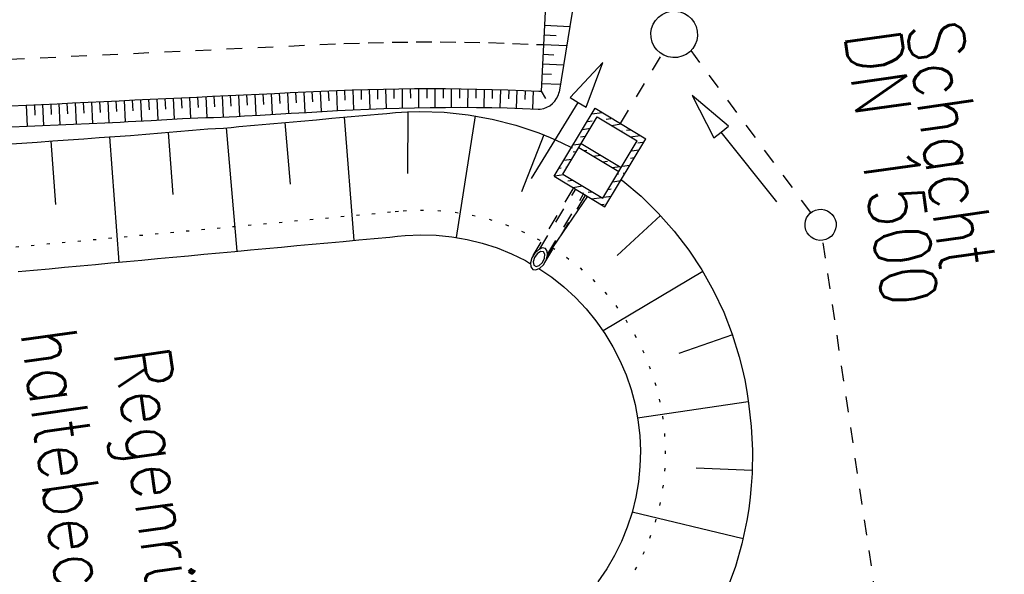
# Model space of a CAD drawing. Extents: x 446457 to 447032, y 444506 to 445688.
# Tile 38 of 43: x 446585 to 446617, y 445568 to 445586. Entities that reach past the tile are written whole.
import ezdxf

# ---------------------------------------------------------------- set-up
doc = ezdxf.new("R2010")
doc.units = 0
doc.header["$LTSCALE"] = 2
doc.header["$MEASUREMENT"] = 0
for name, pattern in [('ACAD_ISO03W100', [0.5, 0.25, -0.25]), ('ACAD_ISO10W100W', [0.5, 0.25, -0.25]), ('AUSGEZOGEN', [0]), ('PUNKTX2', [0.5, 0, -0.5]), ('STRICHLINIEX2', [0.5, 0.25, -0.25])]:
    doc.linetypes.add(name, pattern=pattern)
doc.layers.get('0').update_dxf_attribs({"linetype": 'AUSGEZOGEN'})
for name, color, linetype in [('Dränagesystem_neu', 15, 'CONTINUOUS'), ('FBR', 8, 'CONTINUOUS'), ('RRB_41-203', 15, 'CONTINUOUS'), ('Sammelleitung', 15, 'CONTINUOUS'), ('Zufahrt_Nord_RRB_41-203', 15, 'CONTINUOUS')]:
    doc.layers.add(name, color=color, linetype=linetype)
doc.styles.add('ROMANS', font='romans.shx', dxfattribs={"width": 0.8})

# ---------------------------------------------------------------- blocks, each defined once
blk = doc.blocks.new('*X51')
at = {"color": 0, "linetype": 'ByBlock'}
for p, q in [((-717300, -726805), (-717300, -726488)), ((-717075, -726600), (-717075, -726450)), ((-716850, -726841), (-716850, -726584)), ((-717525, -726900), (-717525, -726765)), ((-716625, -726900), (-716625, -726766)), ((-716400, -727206), (-716400, -726949)), ((-717750, -727360), (-717750, -727043)), ((-717525, -727083), (-717525, -727050)), ((-716175, -727200), (-716175, -727131)), ((-715950, -727571), (-715950, -727313)), ((-718200, -727935), (-718200, -727598)), ((-717975, -727500), (-717975, -727350)), ((-716175, -727388), (-716175, -727350)), ((-715725, -727500), (-715725, -727496)), ((-715725, -727753), (-715725, -727650)), ((-715500, -727936), (-715500, -727678)), ((-717975, -728100), (-717975, -727950)), ((-717750, -728300), (-717750, -728043)), ((-717525, -728400), (-717525, -728250)), ((-715500, -728316), (-715500, -727999)), ((-715275, -728039), (-715275, -727950)), ((-717300, -728665), (-717300, -728407)), ((-715950, -728872), (-715950, -728554)), ((-715725, -728400), (-715725, -728276)), ((-715725, -728594), (-715725, -728550)), ((-717075, -728700), (-717075, -728590)), ((-716850, -729030), (-716850, -728772)), ((-716175, -729000), (-716175, -728850)), ((-716625, -729000), (-716625, -728955)), ((-716625, -729212), (-716625, -729150)), ((-716400, -729394), (-716400, -729109))]:
    blk.add_line(p, q, dxfattribs=at)
blk = doc.blocks.new('*X52')
at = {"color": 0, "linetype": 'ByBlock'}
for p, q in [((-716400, -727521), (-716400, -727283)), ((-716850, -728076), (-716850, -727838)), ((-716625, -727799), (-716625, -727650)), ((-717075, -728354), (-717075, -728250)), ((-717300, -728407), (-717300, -728393))]:
    blk.add_line(p, q, dxfattribs=at)

msp = doc.modelspace()

# ---------------------------------------------------------------- linework, layer by layer
at = {"layer": 'Dränagesystem_neu', "linetype": 'STRICHLINIEX2'}
for p, q in [((446610.845, 445580.069), (446606.992, 445585.281)), ((446614.701, 445555.854), (446611.231, 445579.183))]:
    msp.add_line(p, q, dxfattribs=at)
at = {"layer": 'Dränagesystem_neu', "linetype": 'Continuous'}
for p, q in [((446608.199, 445582.845), (446607.032, 445583.834)), ((446607.032, 445583.834), (446607.729, 445582.472)), ((446607.964, 445582.659), (446608.199, 445582.845)), ((446607.729, 445582.472), (446607.964, 445582.659)), ((446609.745, 445580.412), (446607.964, 445582.659))]:
    msp.add_line(p, q, dxfattribs=at)
msp.add_ellipse((446611.157, 445579.678), major_axis=(0.354, 0.354), ratio=1, start_param=4.066813, end_param=10.349998, dxfattribs=at)
at = {"layer": 'FBR'}
msp.add_lwpolyline([(446685.671, 445499.677, 0.000084), (446690.294, 445466.915, 0.000171), (446692.589, 445450.715), (446699.698, 445400.648, -0.000017), (446702.648, 445379.847, -0.000012), (446706.64, 445351.684, -0.000142), (446710.164, 445326.768, 0.000095), (446713.688, 445301.853, 0.000489), (446717.261, 445276.798, -0.000535), (446720.835, 445251.744, -0.000318), (446724.222, 445227.7, 0.000352), (446727.61, 445203.657, 0.000005), (446731.551, 445175.831, 0.000006), (446734.439, 445155.439, 0.000005), (446738.345, 445127.869, 0.000006), (446741.348, 445106.672, 0.000262)], format="xyb", dxfattribs=at)
at = {"layer": 'RRB_41-203', "linetype": 'STRICHLINIEX2'}
msp.add_line((446604.726, 445582.933), (446606.071, 445585.17), dxfattribs=at)
at = {"layer": 'RRB_41-203', "linetype": 'Continuous'}
for p, q in [((446604.152, 445584.891), (446603.111, 445583.77)), ((446603.622, 445583.456), (446604.152, 445584.891)), ((446603.111, 445583.77), (446603.367, 445583.613)), ((446601.865, 445581.171), (446603.367, 445583.613)), ((446602.598, 445581.237), (446603.912, 445583.423)), ((446603.367, 445583.613), (446603.622, 445583.456)), ((446603.912, 445583.423), (446605.54, 445582.444)), ((446594.45, 445583.012), (446594.948, 445583.057)), ((446594.948, 445583.057), (446595.446, 445583.101)), ((446595.446, 445583.101), (446595.944, 445583.146)), ((446595.84, 445583.137), (446596.151, 445579.178)), ((446595.944, 445583.146), (446596.442, 445583.191)), ((446596.442, 445583.191), (446596.94, 445583.235)), ((446596.94, 445583.235), (446597.214, 445583.261)), ((446597.214, 445583.261), (446597.489, 445583.284)), ((446597.489, 445583.284), (446597.88, 445583.307)), ((446597.88, 445583.307), (446598.271, 445583.318)), ((446597.887, 445583.308), (446597.882, 445581.322)), ((446598.271, 445583.318), (446599.054, 445583.295)), ((446599.054, 445583.295), (446599.832, 445583.212)), ((446600.049, 445583.178), (446599.439, 445579.269)), ((446599.832, 445583.212), (446600.602, 445583.073)), ((446600.602, 445583.073), (446601.359, 445582.879)), ((446602.872, 445581.306), (446603.98, 445583.148)), ((446603.98, 445583.148), (446605.266, 445582.375)), ((446590.962, 445582.716), (446591.211, 445582.739)), ((446591.211, 445582.739), (446591.46, 445582.759)), ((446591.46, 445582.759), (446591.71, 445582.774)), ((446591.71, 445582.774), (446591.96, 445582.789)), ((446591.96, 445582.789), (446592.209, 445582.81)), ((446592.054, 445582.796), (446592.394, 445578.828)), ((446592.209, 445582.81), (446592.458, 445582.833)), ((446592.458, 445582.833), (446592.956, 445582.878)), ((446592.956, 445582.878), (446593.454, 445582.923)), ((446593.454, 445582.923), (446593.952, 445582.967)), ((446593.933, 445582.966), (446594.11, 445580.985)), ((446593.952, 445582.967), (446594.45, 445583.012)), ((446601.359, 445582.879), (446602.1, 445582.63)), ((446586.974, 445582.408), (446587.473, 445582.444)), ((446587.473, 445582.444), (446587.971, 445582.479)), ((446587.971, 445582.479), (446588.47, 445582.514)), ((446588.299, 445582.502), (446588.601, 445578.475)), ((446588.47, 445582.514), (446588.969, 445582.549)), ((446588.969, 445582.549), (446589.468, 445582.589)), ((446589.468, 445582.589), (446589.966, 445582.632)), ((446589.966, 445582.632), (446590.464, 445582.674)), ((446590.18, 445582.65), (446590.337, 445580.65)), ((446590.464, 445582.674), (446590.962, 445582.716)), ((446602.259, 445582.569), (446601.54, 445580.738)), ((446602.1, 445582.63), (446602.463, 445582.487)), ((446602.463, 445582.487), (446602.82, 445582.328)), ((446604.224, 445580.255), (446605.54, 445582.444)), ((446584.978, 445582.268), (446585.477, 445582.303)), ((446585.477, 445582.303), (446585.976, 445582.338)), ((446585.976, 445582.338), (446586.475, 445582.373)), ((446586.417, 445582.369), (446586.562, 445580.334)), ((446586.475, 445582.373), (446586.974, 445582.408)), ((446602.82, 445582.328), (446603.168, 445582.153)), ((446603.388, 445582.163), (446604.673, 445581.39)), ((446603.465, 445582.291), (446604.751, 445581.518)), ((446604.158, 445580.533), (446605.266, 445582.375)), ((446602.598, 445581.237), (446604.226, 445580.258)), ((446602.872, 445581.306), (446604.158, 445580.533)), ((446604.748, 445581.126), (446604.795, 445581.092)), ((446604.795, 445581.092), (446605.386, 445580.593)), ((446603.668, 445580.594), (446602.382, 445578.707)), ((446605.386, 445580.593), (446605.939, 445580.053)), ((446606.01, 445579.977), (446604.615, 445578.686)), ((446605.939, 445580.053), (446606.451, 445579.477)), ((446596.81, 445579.239), (446597.308, 445579.285)), ((446597.308, 445579.285), (446597.557, 445579.309)), ((446597.557, 445579.309), (446597.806, 445579.331)), ((446597.806, 445579.331), (446598.305, 445579.353)), ((446598.305, 445579.353), (446598.805, 445579.34)), ((446598.805, 445579.34), (446599.302, 445579.29)), ((446599.302, 445579.29), (446599.795, 445579.206)), ((446606.451, 445579.477), (446606.919, 445578.866)), ((446593.325, 445578.914), (446593.823, 445578.961)), ((446593.823, 445578.961), (446594.321, 445579.007)), ((446594.321, 445579.007), (446594.818, 445579.053)), ((446594.818, 445579.053), (446595.316, 445579.1)), ((446595.316, 445579.1), (446595.814, 445579.146)), ((446595.814, 445579.146), (446596.312, 445579.193)), ((446596.312, 445579.193), (446596.81, 445579.239)), ((446599.795, 445579.206), (446600.28, 445579.086)), ((446600.28, 445579.086), (446600.756, 445578.932)), ((446600.756, 445578.932), (446601.219, 445578.745)), ((446602.209, 445578.932), (446602.087, 445578.878)), ((446602.311, 445578.917), (446602.209, 445578.932)), ((446589.84, 445578.59), (446590.338, 445578.636)), ((446590.338, 445578.636), (446590.836, 445578.683)), ((446590.836, 445578.683), (446591.334, 445578.729)), ((446591.334, 445578.729), (446591.831, 445578.775)), ((446591.831, 445578.775), (446592.329, 445578.822)), ((446592.329, 445578.822), (446592.827, 445578.868)), ((446592.827, 445578.868), (446593.325, 445578.914)), ((446601.219, 445578.745), (446601.668, 445578.525)), ((446601.879, 445578.615), (446601.834, 445578.458)), ((446601.97, 445578.765), (446601.879, 445578.615)), ((446601.961, 445578.623), (446601.92, 445578.487)), ((446602.049, 445578.745), (446601.961, 445578.623)), ((446602.087, 445578.878), (446601.97, 445578.765)), ((446602.155, 445578.815), (446602.049, 445578.745)), ((446602.247, 445578.809), (446602.155, 445578.815)), ((446602.294, 445578.731), (446602.247, 445578.809)), ((446602.283, 445578.605), (446602.294, 445578.731)), ((446602.373, 445578.834), (446602.311, 445578.917)), ((446602.337, 445578.544), (446602.382, 445578.701)), ((446602.382, 445578.701), (446602.373, 445578.834)), ((446606.919, 445578.866), (446607.341, 445578.226)), ((446586.355, 445578.265), (446586.853, 445578.312)), ((446586.853, 445578.312), (446587.351, 445578.358)), ((446587.351, 445578.358), (446587.849, 445578.404)), ((446587.849, 445578.404), (446588.346, 445578.451)), ((446588.346, 445578.451), (446588.844, 445578.497)), ((446588.844, 445578.497), (446589.342, 445578.544)), ((446589.342, 445578.544), (446589.84, 445578.59)), ((446601.668, 445578.525), (446601.837, 445578.427)), ((446601.834, 445578.458), (446601.844, 445578.325)), ((446601.844, 445578.325), (446601.905, 445578.242)), ((446601.92, 445578.487), (446601.939, 445578.38)), ((446601.939, 445578.38), (446602.012, 445578.337)), ((446602.012, 445578.337), (446602.115, 445578.37)), ((446602.115, 445578.37), (446602.216, 445578.47)), ((446602.129, 445578.28), (446602.247, 445578.394)), ((446602.216, 445578.47), (446602.283, 445578.605)), ((446602.247, 445578.394), (446602.337, 445578.544)), ((446585.359, 445578.173), (446585.857, 445578.219)), ((446585.857, 445578.219), (446586.355, 445578.265)), ((446601.905, 445578.242), (446602.007, 445578.226)), ((446602.007, 445578.226), (446602.129, 445578.28)), ((446602.1, 445578.273), (446602.513, 445577.992)), ((446602.513, 445577.992), (446602.905, 445577.681)), ((446607.373, 445578.173), (446604.167, 445576.267)), ((446607.341, 445578.226), (446607.716, 445577.558)), ((446602.905, 445577.681), (446603.274, 445577.344)), ((446607.716, 445577.558), (446608.042, 445576.867)), ((446603.274, 445577.344), (446603.617, 445576.98)), ((446603.617, 445576.98), (446603.934, 445576.594)), ((446608.042, 445576.867), (446608.317, 445576.157)), ((446603.934, 445576.594), (446604.222, 445576.185)), ((446604.222, 445576.185), (446604.481, 445575.758)), ((446608.323, 445576.141), (446606.595, 445575.54)), ((446608.317, 445576.157), (446608.542, 445575.43)), ((446604.481, 445575.758), (446604.708, 445575.312)), ((446604.708, 445575.312), (446604.903, 445574.852)), ((446608.542, 445575.43), (446608.636, 445575.063)), ((446604.903, 445574.852), (446605.065, 445574.379)), ((446608.636, 445575.063), (446608.717, 445574.692)), ((446608.717, 445574.692), (446608.784, 445574.319)), ((446605.065, 445574.379), (446605.193, 445573.896)), ((446608.784, 445574.319), (446608.84, 445573.944)), ((446605.193, 445573.896), (446605.285, 445573.405)), ((446608.833, 445573.987), (446605.275, 445573.466)), ((446608.84, 445573.944), (446608.887, 445573.569)), ((446608.887, 445573.569), (446608.926, 445573.193)), ((446605.285, 445573.405), (446605.343, 445572.908)), ((446608.926, 445573.193), (446608.968, 445572.437)), ((446605.343, 445572.908), (446605.364, 445572.409)), ((446605.364, 445572.409), (446605.35, 445571.909)), ((446608.968, 445572.437), (446608.957, 445571.679)), ((446605.35, 445571.909), (446605.301, 445571.411)), ((446608.961, 445571.783), (446607.156, 445571.858)), ((446608.957, 445571.679), (446608.93, 445571.301)), ((446605.301, 445571.411), (446605.216, 445570.919)), ((446608.93, 445571.301), (446608.892, 445570.924)), ((446605.216, 445570.919), (446605.096, 445570.433)), ((446608.892, 445570.924), (446608.845, 445570.547)), ((446605.096, 445570.433), (446604.942, 445569.958)), ((446608.665, 445569.584), (446605.098, 445570.442)), ((446608.845, 445570.547), (446608.786, 445570.171)), ((446608.786, 445570.171), (446608.628, 445569.426)), ((446604.942, 445569.958), (446604.754, 445569.495)), ((446604.754, 445569.495), (446604.534, 445569.046)), ((446608.628, 445569.426), (446608.417, 445568.692)), ((446604.534, 445569.046), (446604.282, 445568.614)), ((446604.282, 445568.614), (446604, 445568.201)), ((446608.417, 445568.692), (446608.155, 445567.973))]:
    msp.add_line(p, q, dxfattribs=at)
at = {"layer": 'RRB_41-203', "linetype": 'ACAD_ISO03W100'}
for p, q in [((446601.918, 445578.69), (446603.224, 445580.861)), ((446602.128, 445578.903), (446603.284, 445580.825)), ((446602.296, 445578.465), (446603.601, 445580.634)), ((446602.385, 445578.749), (446603.541, 445580.671))]:
    msp.add_line(p, q, dxfattribs=at)
at = {"layer": 'RRB_41-203', "linetype": 'PUNKTX2'}
for p, q in [((446594.744, 445579.85), (446595.242, 445579.896)), ((446595.242, 445579.896), (446595.74, 445579.943)), ((446595.74, 445579.943), (446596.238, 445579.989)), ((446596.238, 445579.989), (446596.736, 445580.035)), ((446596.736, 445580.035), (446597.234, 445580.082)), ((446597.234, 445580.082), (446597.487, 445580.106)), ((446597.487, 445580.106), (446597.742, 445580.128)), ((446597.742, 445580.128), (446598.298, 445580.153)), ((446598.298, 445580.153), (446598.855, 445580.138)), ((446598.855, 445580.138), (446599.409, 445580.083)), ((446599.409, 445580.083), (446599.958, 445579.989)), ((446599.958, 445579.989), (446600.499, 445579.856)), ((446591.259, 445579.526), (446591.757, 445579.572)), ((446591.757, 445579.572), (446592.255, 445579.618)), ((446592.255, 445579.618), (446592.753, 445579.665)), ((446592.753, 445579.665), (446593.251, 445579.711)), ((446593.251, 445579.711), (446593.749, 445579.757)), ((446593.749, 445579.757), (446594.246, 445579.804)), ((446594.246, 445579.804), (446594.744, 445579.85)), ((446600.499, 445579.856), (446601.029, 445579.684)), ((446601.029, 445579.684), (446601.546, 445579.475)), ((446587.774, 445579.201), (446588.272, 445579.247)), ((446588.272, 445579.247), (446588.77, 445579.294)), ((446588.77, 445579.294), (446589.268, 445579.34)), ((446589.268, 445579.34), (446589.766, 445579.386)), ((446589.766, 445579.386), (446590.264, 445579.433)), ((446590.264, 445579.433), (446590.762, 445579.479)), ((446590.762, 445579.479), (446591.259, 445579.526)), ((446601.546, 445579.475), (446602.046, 445579.23)), ((446585.285, 445578.969), (446585.783, 445579.016)), ((446585.783, 445579.016), (446586.281, 445579.062)), ((446586.281, 445579.062), (446586.779, 445579.108)), ((446586.779, 445579.108), (446587.277, 445579.155)), ((446587.277, 445579.155), (446587.774, 445579.201)), ((446602.046, 445579.23), (446602.527, 445578.95)), ((446602.527, 445578.95), (446602.987, 445578.636)), ((446602.987, 445578.636), (446603.424, 445578.29)), ((446603.424, 445578.29), (446603.835, 445577.914)), ((446603.835, 445577.914), (446604.218, 445577.509)), ((446604.218, 445577.509), (446604.571, 445577.078)), ((446604.571, 445577.078), (446604.892, 445576.623)), ((446604.892, 445576.623), (446605.18, 445576.147)), ((446605.18, 445576.147), (446605.433, 445575.651)), ((446605.433, 445575.651), (446605.651, 445575.138)), ((446605.651, 445575.138), (446605.831, 445574.611)), ((446605.831, 445574.611), (446605.973, 445574.072)), ((446605.973, 445574.072), (446606.076, 445573.525)), ((446606.076, 445573.525), (446606.14, 445572.971)), ((446606.14, 445572.971), (446606.164, 445572.415)), ((446606.164, 445572.415), (446606.149, 445571.858)), ((446606.149, 445571.858), (446606.094, 445571.304)), ((446606.094, 445571.304), (446605.999, 445570.755)), ((446605.999, 445570.755), (446605.865, 445570.214)), ((446605.865, 445570.214), (446605.694, 445569.684)), ((446605.694, 445569.684), (446605.484, 445569.168)), ((446605.484, 445569.168), (446605.239, 445568.668)), ((446605.239, 445568.668), (446604.958, 445568.187))]:
    msp.add_line(p, q, dxfattribs=at)
at = {"layer": 'Sammelleitung', "linetype": 'Continuous'}
msp.add_ellipse((446606.45, 445585.8), major_axis=(0.53, 0.53), ratio=1, start_param=4.066813, end_param=10.349998, dxfattribs=at)
at = {"layer": 'Zufahrt_Nord_RRB_41-203', "linetype": 'Continuous'}
for p, q in [((446602.321, 445586.967), (446602.175, 445583.971)), ((446603.233, 445586.923), (446602.749, 445583.943)), ((446602.283, 445586.097), (446603.092, 445586.058)), ((446602.268, 445585.785), (446602.652, 445585.766)), ((446602.253, 445585.473), (446602.992, 445585.437)), ((446602.237, 445585.161), (446602.58, 445585.144)), ((446602.222, 445584.848), (446602.891, 445584.816)), ((446602.207, 445584.536), (446602.507, 445584.522)), ((446595.105, 445583.974), (446595.605, 445583.996)), ((446595.593, 445583.995), (446595.621, 445583.349)), ((446595.605, 445583.996), (446596.104, 445584.015)), ((446595.858, 445584.006), (446595.869, 445583.684)), ((446596.104, 445584.015), (446596.604, 445584.03)), ((446596.121, 445584.015), (446596.142, 445583.375)), ((446596.386, 445584.023), (446596.394, 445583.705)), ((446596.604, 445584.03), (446597.104, 445584.042)), ((446596.649, 445584.031), (446596.664, 445583.397)), ((446596.913, 445584.037), (446596.919, 445583.722)), ((446597.104, 445584.042), (446597.604, 445584.05)), ((446597.175, 445584.043), (446597.188, 445583.415)), ((446597.439, 445584.048), (446597.444, 445583.735)), ((446597.604, 445584.05), (446598.104, 445584.056)), ((446597.703, 445584.051), (446597.711, 445583.43)), ((446597.967, 445584.054), (446597.97, 445583.745)), ((446598.104, 445584.056), (446598.604, 445584.057)), ((446598.231, 445584.056), (446598.234, 445583.442)), ((446598.495, 445584.057), (446598.495, 445583.752)), ((446598.604, 445584.057), (446599.104, 445584.056)), ((446598.757, 445584.057), (446598.758, 445583.45)), ((446599.021, 445584.056), (446599.02, 445583.754)), ((446599.104, 445584.056), (446599.604, 445584.05)), ((446599.285, 445584.054), (446599.281, 445583.455)), ((446599.549, 445584.051), (446599.546, 445583.753)), ((446599.604, 445584.05), (446600.104, 445584.042)), ((446599.813, 445584.047), (446599.804, 445583.455)), ((446600.076, 445584.042), (446600.071, 445583.748)), ((446600.104, 445584.042), (446600.604, 445584.03)), ((446600.34, 445584.036), (446600.327, 445583.45)), ((446600.604, 445584.03), (446600.596, 445583.737)), ((446600.604, 445584.03), (446601.103, 445584.015)), ((446600.868, 445584.022), (446600.849, 445583.439)), ((446601.103, 445584.015), (446601.603, 445583.996)), ((446601.132, 445584.014), (446601.121, 445583.723)), ((446601.395, 445584.004), (446601.372, 445583.425)), ((446601.603, 445583.996), (446602.103, 445583.974)), ((446602.192, 445584.224), (446602.79, 445584.195)), ((446588.612, 445583.666), (446589.112, 445583.69)), ((446589.032, 445583.686), (446589.049, 445583.346)), ((446589.112, 445583.69), (446589.611, 445583.714)), ((446589.294, 445583.699), (446589.328, 445583.02)), ((446589.557, 445583.711), (446589.573, 445583.372)), ((446589.611, 445583.714), (446590.111, 445583.737)), ((446589.819, 445583.724), (446589.852, 445583.048)), ((446590.082, 445583.736), (446590.098, 445583.399)), ((446590.111, 445583.737), (446590.61, 445583.761)), ((446590.344, 445583.748), (446590.377, 445583.076)), ((446590.606, 445583.761), (446590.623, 445583.425)), ((446590.61, 445583.761), (446591.11, 445583.785)), ((446590.869, 445583.773), (446590.901, 445583.105)), ((446591.11, 445583.785), (446591.609, 445583.808)), ((446591.131, 445583.786), (446591.147, 445583.452)), ((446591.393, 445583.798), (446591.426, 445583.125)), ((446591.609, 445583.808), (446592.109, 445583.832)), ((446591.656, 445583.811), (446591.672, 445583.471)), ((446591.918, 445583.823), (446591.952, 445583.139)), ((446592.109, 445583.832), (446592.608, 445583.856)), ((446592.18, 445583.835), (446592.197, 445583.493)), ((446592.443, 445583.848), (446592.476, 445583.166)), ((446592.608, 445583.856), (446593.107, 445583.879)), ((446592.705, 445583.86), (446592.722, 445583.521)), ((446592.967, 445583.873), (446593.001, 445583.197)), ((446593.107, 445583.879), (446593.607, 445583.903)), ((446593.23, 445583.885), (446593.246, 445583.549)), ((446593.492, 445583.897), (446593.525, 445583.228)), ((446593.607, 445583.903), (446594.106, 445583.926)), ((446593.755, 445583.91), (446593.771, 445583.576)), ((446594.017, 445583.922), (446594.049, 445583.258)), ((446594.106, 445583.926), (446594.606, 445583.95)), ((446594.279, 445583.935), (446594.295, 445583.604)), ((446594.542, 445583.947), (446594.574, 445583.289)), ((446594.606, 445583.95), (446595.105, 445583.974)), ((446594.804, 445583.96), (446594.82, 445583.632)), ((446595.066, 445583.972), (446595.098, 445583.32)), ((446595.33, 445583.984), (446595.345, 445583.659)), ((446601.659, 445583.994), (446601.646, 445583.705)), ((446601.923, 445583.982), (446601.894, 445583.407)), ((446602.103, 445583.974), (446602.175, 445583.971)), ((446602.175, 445583.971), (446602.314, 445583.735)), ((446585.116, 445583.501), (446585.616, 445583.525)), ((446585.616, 445583.525), (446586.115, 445583.548)), ((446585.621, 445583.525), (446585.655, 445582.847)), ((446585.884, 445583.537), (446585.9, 445583.198)), ((446586.115, 445583.548), (446586.615, 445583.572)), ((446586.146, 445583.55), (446586.179, 445582.87)), ((446586.409, 445583.562), (446586.425, 445583.222)), ((446586.615, 445583.572), (446587.114, 445583.596)), ((446586.671, 445583.575), (446586.704, 445582.892)), ((446586.933, 445583.587), (446586.95, 445583.245)), ((446587.114, 445583.596), (446587.614, 445583.619)), ((446587.196, 445583.599), (446587.229, 445582.915)), ((446587.458, 445583.612), (446587.475, 445583.269)), ((446587.614, 445583.619), (446588.113, 445583.643)), ((446587.72, 445583.624), (446587.754, 445582.938)), ((446587.983, 445583.637), (446588, 445583.293)), ((446588.113, 445583.643), (446588.612, 445583.666)), ((446588.245, 445583.649), (446588.279, 445582.96)), ((446588.507, 445583.662), (446588.524, 445583.317)), ((446588.77, 445583.674), (446588.803, 445582.988)), ((446595.631, 445583.349), (446596.126, 445583.374)), ((446596.126, 445583.374), (446596.621, 445583.395)), ((446596.621, 445583.395), (446597.117, 445583.413)), ((446597.117, 445583.413), (446597.612, 445583.428)), ((446597.612, 445583.428), (446598.108, 445583.44)), ((446598.108, 445583.44), (446598.604, 445583.448)), ((446598.604, 445583.448), (446599.1, 445583.454)), ((446599.1, 445583.454), (446599.596, 445583.456)), ((446599.596, 445583.456), (446600.092, 445583.453)), ((446600.092, 445583.453), (446600.588, 445583.445)), ((446600.588, 445583.445), (446601.084, 445583.433)), ((446601.084, 445583.433), (446601.579, 445583.418)), ((446601.579, 445583.418), (446602.075, 445583.4)), ((446602.075, 445583.4), (446602.148, 445583.397)), ((446589.643, 445583.036), (446590.143, 445583.063)), ((446590.143, 445583.063), (446590.642, 445583.09)), ((446590.642, 445583.09), (446590.892, 445583.105)), ((446590.892, 445583.105), (446591.141, 445583.117)), ((446591.141, 445583.117), (446591.391, 445583.124)), ((446591.391, 445583.124), (446591.641, 445583.129)), ((446591.641, 445583.129), (446592.141, 445583.147)), ((446592.141, 445583.147), (446592.391, 445583.16)), ((446592.391, 445583.16), (446592.64, 445583.176)), ((446592.64, 445583.176), (446593.139, 445583.205)), ((446593.139, 445583.205), (446593.638, 445583.234)), ((446593.638, 445583.234), (446594.138, 445583.263)), ((446594.138, 445583.263), (446594.637, 445583.293)), ((446594.637, 445583.293), (446595.136, 445583.322)), ((446595.136, 445583.322), (446595.631, 445583.349)), ((446585.148, 445582.825), (446585.648, 445582.847)), ((446585.648, 445582.847), (446586.147, 445582.868)), ((446586.147, 445582.868), (446586.647, 445582.89)), ((446586.647, 445582.89), (446587.146, 445582.911)), ((446587.146, 445582.911), (446587.646, 445582.933)), ((446587.646, 445582.933), (446588.146, 445582.955)), ((446588.146, 445582.955), (446588.645, 445582.978)), ((446588.645, 445582.978), (446588.895, 445582.994)), ((446588.895, 445582.994), (446589.144, 445583.01)), ((446589.144, 445583.01), (446589.643, 445583.036))]:
    msp.add_line(p, q, dxfattribs=at)
at = {"layer": 'Zufahrt_Nord_RRB_41-203', "linetype": 'ACAD_ISO10W100W'}
for p, q in [((446566.094, 445584.102), (446595.061, 445585.473)), ((446595.061, 445585.473), (446595.835, 445585.506)), ((446595.835, 445585.506), (446596.609, 445585.531)), ((446596.609, 445585.531), (446597.384, 445585.547)), ((446597.384, 445585.547), (446598.158, 445585.556)), ((446598.158, 445585.556), (446598.933, 445585.557)), ((446598.933, 445585.557), (446599.708, 445585.549)), ((446599.708, 445585.549), (446600.482, 445585.534)), ((446600.482, 445585.534), (446601.256, 445585.51)), ((446601.256, 445585.51), (446602.03, 445585.479)), ((446602.03, 445585.479), (446602.248, 445585.469))]:
    msp.add_line(p, q, dxfattribs=at)
at = {"layer": 'Zufahrt_Nord_RRB_41-203', "linetype": 'Continuous'}
msp.add_ellipse((446602.068, 445584.088), major_axis=(0.492, 0.492), ratio=1, start_param=4.041093, end_param=5.286984, dxfattribs=at)

# ---------------------------------------------------------------- block references
at = {"layer": 'RRB_41-203', "linetype": 'Continuous', "xscale": 0.0009999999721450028, "yscale": 0.00100000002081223, "zscale": 0.0009999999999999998, "rotation": 278.0111927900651}
for name in ['*X51', '*X52']:
    msp.add_blockref(name, (447424.727, 444973.499), dxfattribs=at)

# ---------------------------------------------------------------- texts
at = {"layer": 'RRB_41-203', "linetype": 'Continuous', "style": 'ROMANS', "oblique": 360, "width": 0.8337}
for s, p in [('haltebecken', (446585.431, 445576.234)), (' Regenrück-', (446588.282, 445576.635))]:
    msp.add_text(s, height=1.8, rotation=278.0112, dxfattribs=at).set_placement(p)
at = {"layer": 'Sammelleitung', "linetype": 'Continuous', "style": 'ROMANS', "oblique": 360, "width": 0.8337}
for s, p in [('Schacht', (446613.907, 445586.094)), ('DN 1500', (446611.927, 445585.815))]:
    msp.add_text(s, height=1.8, rotation=278.0112, dxfattribs=at).set_placement(p)

doc.saveas('drawing.dxf')
